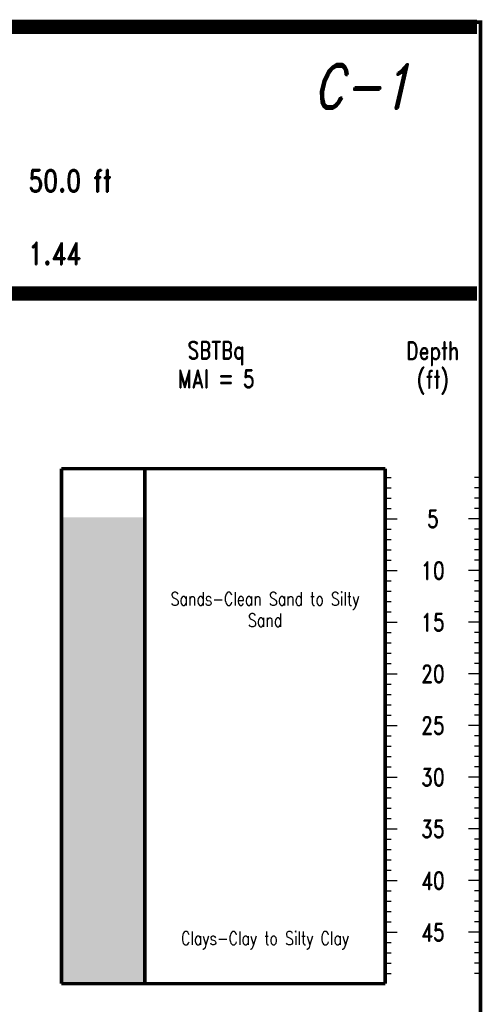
# Model space of a CAD drawing. Extents: x 0 to 10.2, y 0 to 7.6.
# Tile 8 of 8: x 8.2 to 10.2, y 3.5 to 7.6. Entities that reach past the tile are written whole.
import ezdxf
from ezdxf.enums import TextEntityAlignment as Align

# ---------------------------------------------------------------- set-up
doc = ezdxf.new("R2010")
doc.units = 0
doc.linetypes.add('Solid', pattern=[0])
doc.layers.get('0').update_dxf_attribs({"linetype": 'Solid'})
doc.styles.add('ROMAND', font='romand', dxfattribs={"height": 1})

msp = doc.modelspace()

# ---------------------------------------------------------------- linework, layer by layer
at = {"color": 7, "linetype": 'Solid'}
for points, const_width in [([(0, 0), (10.15, 0), (10.15, 7.625), (0, 7.625), (0, 0)], 0.015), ([(0, 0), (10.15, 0), (10.15, 7.625), (0, 7.625), (0, 0)], 0.015), ([(0, 0), (10.15, 0), (10.15, 7.625), (0, 7.625), (0, 0)], 0.015), ([(0, 0), (10.15, 0), (10.15, 7.625), (0, 7.625), (0, 0)], 0.015), ([(0, 0), (10.15, 0), (10.15, 7.625), (0, 7.625), (0, 0)], 0.015), ([(0, 0), (10.15, 0), (10.15, 7.625), (0, 7.625), (0, 0)], 0.015), ([(0, 0), (10.15, 0), (10.15, 7.625), (0, 7.625), (0, 0)], 0.015), ([(0, 0), (10.15, 0), (10.15, 7.625), (0, 7.625), (0, 0)], 0.015), ([(0, 0), (10.15, 0), (10.15, 7.625), (0, 7.625), (0, 0)], 0.015), ([(0, 0), (10.15, 0), (10.15, 7.625), (0, 7.625), (0, 0)], 0.015), ([(0, 0), (10.15, 0), (10.15, 7.625), (0, 7.625), (0, 0)], 0.015), ([(0, 0), (10.15, 0), (10.15, 7.625), (0, 7.625), (0, 0)], 0.015), ([(0, 0), (10.15, 0), (10.15, 7.625), (0, 7.625), (0, 0)], 0.015), ([(0, 0), (10.15, 0), (10.15, 7.625), (0, 7.625), (0, 0)], 0.015), ([(0, 0), (10.15, 0), (10.15, 7.625), (0, 7.625), (0, 0)], 0.015), ([(0, 0), (10.15, 0), (10.15, 7.625), (0, 7.625), (0, 0)], 0.015), ([(0, 0), (10.15, 0), (10.15, 7.625), (0, 7.625), (0, 0)], 0.015), ([(0, 0), (10.15, 0), (10.15, 7.625), (0, 7.625), (0, 0)], 0.015), ([(0, 0), (10.15, 0), (10.15, 7.625), (0, 7.625), (0, 0)], 0.015), ([(0, 0), (10.15, 0), (10.15, 7.625), (0, 7.625), (0, 0)], 0.015), ([(0, 0), (10.15, 0), (10.15, 7.625), (0, 7.625), (0, 0)], 0.015), ([(0, 0), (10.15, 0), (10.15, 7.625), (0, 7.625), (0, 0)], 0.015), ([(0.015, 7.62), (10.135, 7.62)], 0.03), ([(0.015, 7.59), (10.135, 7.59)], 0.03), ([(0.015, 6.5), (10.135, 6.5)], 0.03), ([(0.015, 6.47), (10.135, 6.47)], 0.03), ([(8.39, 5.75), (9.75, 5.75)], 0.015), ([(8.39, 5.75), (8.39, 3.5875)], 0.015), ([(8.74, 5.75), (8.74, 3.5875)], 0.015), ([(9.75, 5.75), (9.75, 3.5875)], 0.015), ([(9.75, 5.75), (9.75, 3.5875)], 0.015), ([(10.15, 5.75), (10.15, 3.5875)], 0.015), ([(8.39, 3.5875), (8.74, 3.5875)], 0.015), ([(8.74, 3.5875), (9.75, 3.5875)], 0.015)]:
    msp.add_lwpolyline(points, dxfattribs=dict(at, const_width=const_width))
for points in [[(9.75, 5.7127), (9.775, 5.7127)], [(10.15, 5.7127), (10.125, 5.7127)], [(9.75, 5.6693), (9.775, 5.6693)], [(10.15, 5.6693), (10.125, 5.6693)], [(9.75, 5.6259), (9.775, 5.6259)], [(10.15, 5.6259), (10.125, 5.6259)], [(9.75, 5.5825), (9.775, 5.5825)], [(10.15, 5.5825), (10.125, 5.5825)], [(9.75, 5.5392), (9.8, 5.5392)], [(9.75, 5.5392), (9.775, 5.5392)], [(10.15, 5.5392), (10.1, 5.5392)], [(10.15, 5.5392), (10.125, 5.5392)], [(9.75, 5.4958), (9.775, 5.4958)], [(10.15, 5.4958), (10.125, 5.4958)], [(9.75, 5.4524), (9.775, 5.4524)], [(10.15, 5.4524), (10.125, 5.4524)], [(9.75, 5.409), (9.775, 5.409)], [(10.15, 5.409), (10.125, 5.409)], [(9.75, 5.3656), (9.775, 5.3656)], [(10.15, 5.3656), (10.125, 5.3656)], [(9.75, 5.3222), (9.8, 5.3222)], [(9.75, 5.3222), (9.775, 5.3222)], [(10.15, 5.3222), (10.1, 5.3222)], [(10.15, 5.3222), (10.125, 5.3222)], [(9.75, 5.2788), (9.775, 5.2788)], [(10.15, 5.2788), (10.125, 5.2788)], [(9.75, 5.2354), (9.775, 5.2354)], [(10.15, 5.2354), (10.125, 5.2354)], [(9.75, 5.1921), (9.775, 5.1921)], [(10.15, 5.1921), (10.125, 5.1921)], [(9.75, 5.1487), (9.775, 5.1487)], [(10.15, 5.1487), (10.125, 5.1487)], [(9.75, 5.1053), (9.8, 5.1053)], [(9.75, 5.1053), (9.775, 5.1053)], [(10.15, 5.1053), (10.1, 5.1053)], [(10.15, 5.1053), (10.125, 5.1053)], [(9.75, 5.0619), (9.775, 5.0619)], [(10.15, 5.0619), (10.125, 5.0619)], [(9.75, 5.0185), (9.775, 5.0185)], [(10.15, 5.0185), (10.125, 5.0185)], [(9.75, 4.9751), (9.775, 4.9751)], [(10.15, 4.9751), (10.125, 4.9751)], [(9.75, 4.9317), (9.775, 4.9317)], [(10.15, 4.9317), (10.125, 4.9317)], [(9.75, 4.8883), (9.8, 4.8883)], [(9.75, 4.8883), (9.775, 4.8883)], [(10.15, 4.8883), (10.1, 4.8883)], [(10.15, 4.8883), (10.125, 4.8883)], [(9.75, 4.8449), (9.775, 4.8449)], [(10.15, 4.8449), (10.125, 4.8449)], [(9.75, 4.8016), (9.775, 4.8016)], [(10.15, 4.8016), (10.125, 4.8016)], [(9.75, 4.7582), (9.775, 4.7582)], [(10.15, 4.7582), (10.125, 4.7582)], [(9.75, 4.7148), (9.775, 4.7148)], [(10.15, 4.7148), (10.125, 4.7148)], [(9.75, 4.6714), (9.8, 4.6714)], [(9.75, 4.6714), (9.775, 4.6714)], [(10.15, 4.6714), (10.1, 4.6714)], [(10.15, 4.6714), (10.125, 4.6714)], [(9.75, 4.628), (9.775, 4.628)], [(10.15, 4.628), (10.125, 4.628)], [(9.75, 4.5846), (9.775, 4.5846)], [(10.15, 4.5846), (10.125, 4.5846)], [(9.75, 4.5412), (9.775, 4.5412)], [(10.15, 4.5412), (10.125, 4.5412)], [(9.75, 4.4978), (9.775, 4.4978)], [(10.15, 4.4978), (10.125, 4.4978)], [(9.75, 4.4544), (9.8, 4.4544)], [(9.75, 4.4544), (9.775, 4.4544)], [(10.15, 4.4544), (10.1, 4.4544)], [(10.15, 4.4544), (10.125, 4.4544)], [(9.75, 4.4111), (9.775, 4.4111)], [(10.15, 4.4111), (10.125, 4.4111)], [(9.75, 4.3677), (9.775, 4.3677)], [(10.15, 4.3677), (10.125, 4.3677)], [(9.75, 4.3243), (9.775, 4.3243)], [(10.15, 4.3243), (10.125, 4.3243)], [(9.75, 4.2809), (9.775, 4.2809)], [(10.15, 4.2809), (10.125, 4.2809)], [(9.75, 4.2375), (9.8, 4.2375)], [(9.75, 4.2375), (9.775, 4.2375)], [(10.15, 4.2375), (10.1, 4.2375)], [(10.15, 4.2375), (10.125, 4.2375)], [(9.75, 4.1941), (9.775, 4.1941)], [(10.15, 4.1941), (10.125, 4.1941)], [(9.75, 4.1507), (9.775, 4.1507)], [(10.15, 4.1507), (10.125, 4.1507)], [(9.75, 4.1073), (9.775, 4.1073)], [(10.15, 4.1073), (10.125, 4.1073)], [(9.75, 4.064), (9.775, 4.064)], [(10.15, 4.064), (10.125, 4.064)], [(9.75, 4.0206), (9.8, 4.0206)], [(9.75, 4.0206), (9.775, 4.0206)], [(10.15, 4.0206), (10.1, 4.0206)], [(10.15, 4.0206), (10.125, 4.0206)], [(9.75, 3.9772), (9.775, 3.9772)], [(10.15, 3.9772), (10.125, 3.9772)], [(9.75, 3.9338), (9.775, 3.9338)], [(10.15, 3.9338), (10.125, 3.9338)], [(9.75, 3.8904), (9.775, 3.8904)], [(10.15, 3.8904), (10.125, 3.8904)], [(9.75, 3.847), (9.775, 3.847)], [(10.15, 3.847), (10.125, 3.847)], [(9.75, 3.8036), (9.8, 3.8036)], [(9.75, 3.8036), (9.775, 3.8036)], [(10.15, 3.8036), (10.1, 3.8036)], [(10.15, 3.8036), (10.125, 3.8036)], [(9.75, 3.7602), (9.775, 3.7602)], [(10.15, 3.7602), (10.125, 3.7602)], [(9.75, 3.7168), (9.775, 3.7168)], [(10.15, 3.7168), (10.125, 3.7168)], [(9.75, 3.6735), (9.775, 3.6735)], [(10.15, 3.6735), (10.125, 3.6735)], [(9.75, 3.6301), (9.775, 3.6301)], [(10.15, 3.6301), (10.125, 3.6301)]]:
    msp.add_lwpolyline(points, dxfattribs=at)
at = {"color": 53}
msp.add_solid([(8.39, 5.5041), (8.39, 5.5453), (8.74, 5.5041), (8.74, 5.5453)], dxfattribs=at)
at = {"color": 2}
for points in [[(8.39, 5.4702), (8.39, 5.5041), (8.74, 5.4702), (8.74, 5.5041)], [(8.39, 5.3253), (8.39, 5.3647), (8.74, 5.3253), (8.74, 5.3647)], [(8.39, 5.0533), (8.39, 5.2641), (8.74, 5.0533), (8.74, 5.2641)], [(8.39, 5.0298), (8.39, 5.0337), (8.74, 5.0298), (8.74, 5.0337)], [(8.39, 5.018), (8.39, 5.0259), (8.74, 5.018), (8.74, 5.0259)], [(8.39, 5.0063), (8.39, 5.0102), (8.74, 5.0063), (8.74, 5.0102)], [(8.39, 4.813), (8.39, 4.8167), (8.74, 4.813), (8.74, 4.8167)], [(8.39, 4.5505), (8.39, 4.6075), (8.74, 4.5505), (8.74, 4.6075)]]:
    msp.add_solid(points, dxfattribs=at)
at = {"color": 3}
for points in [[(8.39, 5.4121), (8.39, 5.4702), (8.74, 5.4121), (8.74, 5.4702)], [(8.39, 5.3647), (8.39, 5.3725), (8.74, 5.3647), (8.74, 5.3725)], [(8.39, 5.3135), (8.39, 5.3253), (8.74, 5.3135), (8.74, 5.3253)], [(8.39, 5.2641), (8.39, 5.2978), (8.74, 5.2641), (8.74, 5.2978)], [(8.39, 5.0337), (8.39, 5.0533), (8.74, 5.0337), (8.74, 5.0533)], [(8.39, 5.0259), (8.39, 5.0298), (8.74, 5.0259), (8.74, 5.0298)], [(8.39, 5.0102), (8.39, 5.018), (8.74, 5.0102), (8.74, 5.018)], [(8.39, 4.997), (8.39, 5.0063), (8.74, 4.997), (8.74, 5.0063)], [(8.39, 4.9507), (8.39, 4.9659), (8.74, 4.9507), (8.74, 4.9659)], [(8.39, 4.8481), (8.39, 4.8913), (8.74, 4.8481), (8.74, 4.8913)], [(8.39, 4.8167), (8.39, 4.8245), (8.74, 4.8167), (8.74, 4.8245)], [(8.39, 4.7979), (8.39, 4.813), (8.74, 4.7979), (8.74, 4.813)], [(8.39, 4.7066), (8.39, 4.728), (8.74, 4.7066), (8.74, 4.728)], [(8.39, 4.6753), (8.39, 4.7027), (8.74, 4.6753), (8.74, 4.7027)], [(8.39, 4.6075), (8.39, 4.6375), (8.74, 4.6075), (8.74, 4.6375)], [(8.39, 4.5349), (8.39, 4.5505), (8.74, 4.5349), (8.74, 4.5505)], [(8.39, 4.4183), (8.39, 4.4223), (8.74, 4.4183), (8.74, 4.4223)], [(8.39, 4.4104), (8.39, 4.4143), (8.74, 4.4104), (8.74, 4.4143)], [(8.39, 4.2813), (8.39, 4.2852), (8.74, 4.2813), (8.74, 4.2852)], [(8.39, 3.9769), (8.39, 3.9807), (8.74, 3.9769), (8.74, 3.9807)]]:
    msp.add_solid(points, dxfattribs=at)
at = {"color": 94}
for points in [[(8.39, 5.3963), (8.39, 5.4121), (8.74, 5.3963), (8.74, 5.4121)], [(8.39, 5.3725), (8.39, 5.3805), (8.74, 5.3725), (8.74, 5.3805)], [(8.39, 5.2978), (8.39, 5.3135), (8.74, 5.2978), (8.74, 5.3135)], [(8.39, 4.9659), (8.39, 4.997), (8.74, 4.9659), (8.74, 4.997)], [(8.39, 4.9394), (8.39, 4.9507), (8.74, 4.9394), (8.74, 4.9507)], [(8.39, 4.8913), (8.39, 4.9022), (8.74, 4.8913), (8.74, 4.9022)], [(8.39, 4.8245), (8.39, 4.8481), (8.74, 4.8245), (8.74, 4.8481)], [(8.39, 4.7901), (8.39, 4.7979), (8.74, 4.7901), (8.74, 4.7979)], [(8.39, 4.7644), (8.39, 4.7786), (8.74, 4.7644), (8.74, 4.7786)], [(8.39, 4.728), (8.39, 4.7478), (8.74, 4.728), (8.74, 4.7478)], [(8.39, 4.7027), (8.39, 4.7066), (8.74, 4.7027), (8.74, 4.7066)], [(8.39, 4.6375), (8.39, 4.6753), (8.74, 4.6375), (8.74, 4.6753)], [(8.39, 4.5155), (8.39, 4.5349), (8.74, 4.5155), (8.74, 4.5349)], [(8.39, 4.4223), (8.39, 4.434), (8.74, 4.4223), (8.74, 4.434)], [(8.39, 4.4143), (8.39, 4.4183), (8.74, 4.4143), (8.74, 4.4183)], [(8.39, 4.3871), (8.39, 4.4104), (8.74, 4.3871), (8.74, 4.4104)], [(8.39, 4.298), (8.39, 4.3212), (8.74, 4.298), (8.74, 4.3212)], [(8.39, 4.2852), (8.39, 4.2941), (8.74, 4.2852), (8.74, 4.2941)], [(8.39, 4.2694), (8.39, 4.2813), (8.74, 4.2694), (8.74, 4.2813)], [(8.39, 4.0942), (8.39, 4.1217), (8.74, 4.0942), (8.74, 4.1217)], [(8.39, 3.9807), (8.39, 4.0237), (8.74, 3.9807), (8.74, 4.0237)], [(8.39, 3.969), (8.39, 3.9769), (8.74, 3.969), (8.74, 3.9769)]]:
    msp.add_solid(points, dxfattribs=at)
at = {"color": 134}
for points in [[(8.39, 5.3805), (8.39, 5.3963), (8.74, 5.3805), (8.74, 5.3963)], [(8.39, 4.9022), (8.39, 4.9394), (8.74, 4.9022), (8.74, 4.9394)], [(8.39, 4.7786), (8.39, 4.7901), (8.74, 4.7786), (8.74, 4.7901)], [(8.39, 4.7478), (8.39, 4.7644), (8.74, 4.7478), (8.74, 4.7644)], [(8.39, 4.434), (8.39, 4.5155), (8.74, 4.434), (8.74, 4.5155)], [(8.39, 4.3212), (8.39, 4.3871), (8.74, 4.3212), (8.74, 4.3871)], [(8.39, 4.2941), (8.39, 4.298), (8.74, 4.2941), (8.74, 4.298)], [(8.39, 4.1217), (8.39, 4.2694), (8.74, 4.1217), (8.74, 4.2694)], [(8.39, 4.0237), (8.39, 4.0942), (8.74, 4.0237), (8.74, 4.0942)], [(8.39, 3.5875), (8.39, 3.969), (8.74, 3.5875), (8.74, 3.969)]]:
    msp.add_solid(points, dxfattribs=at)

# ---------------------------------------------------------------- texts
at = {"color": 7, "style": 'ROMAND', "oblique": 13, "width": 0.78}
msp.add_text('C-1', height=0.186, dxfattribs=at).set_placement((9.8568, 7.355), align=Align.MIDDLE_RIGHT)
at = {"color": 7, "style": 'ROMAND', "width": 0.78}
for s, p in [('50.0 ft', (8.2516, 7.005)), ('1.44', (8.2516, 6.7))]:
    msp.add_text(s, height=0.093, dxfattribs=at).set_placement(p, align=Align.TOP_LEFT)
for s, p in [('SBTBq', (9.04, 6.21)), ('MAI = 5', (9.04, 6.09))]:
    msp.add_text(s, height=0.0744, dxfattribs=at).set_placement(p, align=Align.CENTER)
for s, height, p in [('Depth', 0.0744, (9.95, 6.245)), ('(ft)', 0.0744, (9.95, 6.125)), ('5', 0.0744, (9.95, 5.5392)), ('10', 0.0744, (9.95, 5.3222)), ('Sands-Clean Sand to Silty', 0.0558, (9.245, 5.2037)), ('Sand', 0.0558, (9.245, 5.1137)), ('15', 0.0744, (9.95, 5.1053)), ('20', 0.0744, (9.95, 4.8883)), ('25', 0.0744, (9.95, 4.6714)), ('30', 0.0744, (9.95, 4.4544)), ('35', 0.0744, (9.95, 4.2375)), ('40', 0.0744, (9.95, 4.0206)), ('Clays-Clay to Silty Clay', 0.0558, (9.245, 3.7783)), ('45', 0.0744, (9.95, 3.8036))]:
    msp.add_text(s, height=height, dxfattribs=at).set_placement(p, align=Align.MIDDLE_CENTER)

doc.saveas('drawing.dxf')
